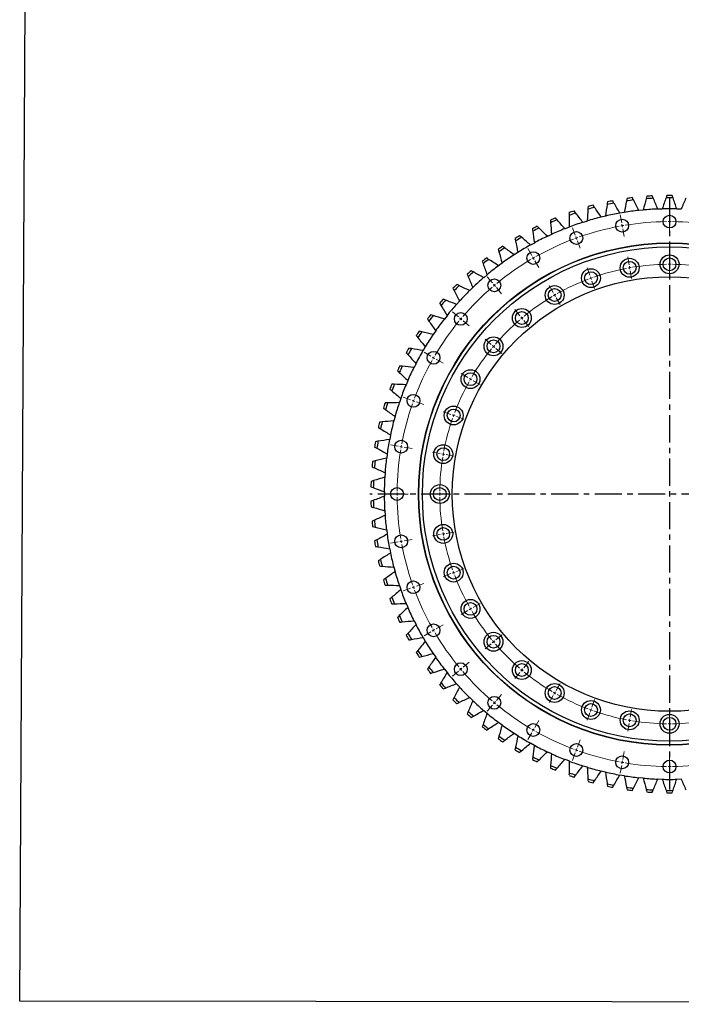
# Model space of a CAD drawing. Header units: millimetres. Extents: x 178 to 4561, y 6389 to 9867.
# Tile 1 of 11: x 178 to 1262, y 6389 to 8002. Entities that reach past the tile are written whole.
import ezdxf

# ---------------------------------------------------------------- set-up
doc = ezdxf.new("R2010")
doc.units = ezdxf.units.MM
doc.header["$LTSCALE"] = 20
doc.linetypes.add('CENTER', pattern=[10.16, 6.35, -1.27, 1.27, -1.27])

msp = doc.modelspace()

# ---------------------------------------------------------------- linework, layer by layer
at = {"linetype": 'CENTER', "ltscale": 0.35}
for p, q in [((1242.5, 7709.5), (1242.5, 6740)), ((1733.3, 7224.7), (751.6, 7224.7))]:
    msp.add_line(p, q, dxfattribs=at)
at = {"color": 7, "linetype": 'Continuous', "lineweight": 25}
for p, q in [((1168.3, 7686), (1161.3, 7684.8)), ((1199.2, 7689.9), (1192.2, 7689.2)), ((1230.4, 7691.7), (1223.3, 7691.5)), ((1261.6, 7691.5), (1254.5, 7691.7)), ((1107.5, 7672), (1100.7, 7669.9)), ((1137.6, 7680), (1130.7, 7678.3)), ((1049.1, 7650), (1042.6, 7647)), ((1077.9, 7662), (1071.2, 7659.4)), ((1021.1, 7636.1), (1014.8, 7632.7)), ((994.1, 7620.4), (988.1, 7616.6)), ((968.2, 7602.9), (962.5, 7598.7)), ((943.6, 7583.8), (938.1, 7579.2)), ((920.3, 7563), (915.1, 7558.1)), ((898.4, 7540.7), (893.6, 7535.5)), ((878, 7517), (873.6, 7511.5)), ((859.3, 7492.1), (855.3, 7486.2)), ((842.3, 7465.9), (838.7, 7459.7)), ((827.1, 7438.6), (823.9, 7432.3)), ((813.8, 7410.4), (811, 7403.8)), ((802.3, 7381.3), (800, 7374.6)), ((792.9, 7351.6), (791, 7344.7)), ((785.4, 7321.3), (784, 7314.3)), ((780, 7290.5), (779, 7283.5)), ((776.6, 7259.5), (776.1, 7252.4)), ((775.3, 7228.3), (775.3, 7221.2)), ((776.1, 7197.1), (776.6, 7190)), ((779, 7166), (780, 7159)), ((784, 7135.2), (785.4, 7128.2)), ((791, 7104.8), (792.9, 7097.9)), ((800, 7074.9), (802.3, 7068.1)), ((811, 7045.6), (813.8, 7039.1)), ((823.9, 7017.2), (827.1, 7010.9)), ((838.7, 6989.7), (842.3, 6983.6)), ((855.3, 6963.3), (859.3, 6957.4)), ((873.6, 6938), (878, 6932.4)), ((893.6, 6914), (898.4, 6908.7)), ((915.1, 6891.4), (920.3, 6886.5)), ((938.1, 6870.3), (943.6, 6865.7)), ((962.5, 6850.8), (968.2, 6846.5)), ((988.1, 6832.9), (994.1, 6829.1)), ((1014.8, 6816.8), (1021.1, 6813.4)), ((1042.6, 6802.5), (1049.1, 6799.5)), ((1071.2, 6790.1), (1077.9, 6787.5)), ((1100.7, 6779.6), (1107.5, 6777.5)), ((1130.7, 6771.1), (1137.6, 6769.5)), ((1161.3, 6764.7), (1168.3, 6763.5)), ((1192.2, 6760.3), (1199.2, 6759.6)), ((1223.3, 6758), (1230.4, 6757.7)), ((1254.5, 6757.7), (1261.6, 6758))]:
    msp.add_line(p, q, dxfattribs=at)
at = {"color": 0, "linetype": 'Continuous', "lineweight": 18}
for p, q in [((1164.1, 7669.4), (1161.8, 7682.2)), ((1242.5, 7676.2), (1242.5, 7689.2)), ((1164.9, 7664.5), (1164.5, 7666.9)), ((1164.9, 7664.5), (1165.4, 7662)), ((1242.5, 7671.2), (1242.5, 7673.7)), ((1242.5, 7671.2), (1242.5, 7668.7)), ((1242.5, 7666.2), (1242.5, 7653.2)), ((1088, 7649), (1083.6, 7661.2)), ((1165.8, 7659.5), (1168.1, 7646.7)), ((1089.8, 7644.3), (1088.9, 7646.7)), ((1089.8, 7644.3), (1090.6, 7642)), ((1091.5, 7639.6), (1095.9, 7627.4)), ((1016.7, 7615.8), (1010.2, 7627)), ((1242.5, 7606.2), (1242.5, 7619.2)), ((1019.2, 7611.4), (1018, 7613.6)), ((1019.2, 7611.4), (1020.5, 7609.3)), ((1021.7, 7607.1), (1028.2, 7595.8)), ((1176.2, 7600.4), (1174, 7613.2)), ((1242.5, 7601.2), (1242.5, 7603.7)), ((1242.5, 7601.2), (1242.5, 7598.7)), ((1112, 7583.2), (1107.5, 7595.5)), ((1177.1, 7595.5), (1176.7, 7598)), ((1177.1, 7595.5), (1177.5, 7593.1)), ((1178, 7590.6), (1180.2, 7577.8)), ((1242.5, 7596.2), (1242.5, 7583.2)), ((952.2, 7570.6), (943.9, 7580.6)), ((955.5, 7566.8), (953.9, 7568.7)), ((1113.7, 7578.5), (1112.8, 7580.9)), ((1113.7, 7578.5), (1114.5, 7576.2)), ((1115.4, 7573.8), (1119.8, 7561.6)), ((955.5, 7566.8), (957.1, 7564.9)), ((958.7, 7563), (967, 7553)), ((1051.7, 7555.1), (1045.2, 7566.4)), ((1054.2, 7550.8), (1053, 7553)), ((1054.2, 7550.8), (1055.5, 7548.6)), ((1056.7, 7546.5), (1063.2, 7535.2)), ((896.6, 7515), (886.6, 7523.3)), ((997.2, 7517), (988.9, 7526.9)), ((900.4, 7511.7), (898.5, 7513.4)), ((900.4, 7511.7), (902.3, 7510.1)), ((904.3, 7508.5), (914.2, 7500.2)), ((1000.5, 7513.2), (998.8, 7515.1)), ((1000.5, 7513.2), (1002.1, 7511.2)), ((1003.7, 7509.3), (1012, 7499.4)), ((950.2, 7470), (940.3, 7478.3)), ((851.5, 7450.5), (840.2, 7457)), ((954, 7466.8), (952.1, 7468.4)), ((954, 7466.8), (956, 7465.1)), ((957.9, 7463.5), (967.8, 7455.2)), ((855.8, 7448), (853.6, 7449.2)), ((855.8, 7448), (857.9, 7446.7)), ((860.1, 7445.5), (871.4, 7439)), ((912.1, 7415.5), (900.8, 7422)), ((916.4, 7413), (914.2, 7414.2)), ((916.4, 7413), (918.6, 7411.7)), ((920.7, 7410.5), (932, 7404)), ((818.2, 7379.2), (806, 7383.6)), ((822.9, 7377.5), (820.5, 7378.3)), ((822.9, 7377.5), (825.2, 7376.6)), ((827.6, 7375.7), (839.8, 7371.3)), ((884, 7355.2), (871.8, 7359.7)), ((888.7, 7353.5), (886.3, 7354.4)), ((888.7, 7353.5), (891, 7352.7)), ((893.4, 7351.8), (905.6, 7347.4)), ((797.8, 7303.1), (785, 7305.4)), ((802.7, 7302.3), (800.3, 7302.7)), ((802.7, 7302.3), (805.2, 7301.8)), ((807.7, 7301.4), (820.5, 7299.2)), ((866.8, 7291), (854, 7293.2)), ((871.7, 7290.1), (869.2, 7290.6)), ((871.7, 7290.1), (874.1, 7289.7)), ((876.6, 7289.3), (889.4, 7287)), ((791, 7224.7), (778, 7224.7)), ((796, 7224.7), (793.5, 7224.7)), ((796, 7224.7), (798.5, 7224.7)), ((801, 7224.7), (814, 7224.7)), ((861, 7224.7), (848, 7224.7)), ((866, 7224.7), (863.5, 7224.7)), ((866, 7224.7), (868.5, 7224.7)), ((871, 7224.7), (884, 7224.7)), ((802.7, 7147.2), (805.2, 7147.6)), ((807.7, 7148.1), (820.5, 7150.3)), ((866.8, 7158.5), (854, 7156.2)), ((871.7, 7159.4), (869.2, 7158.9)), ((871.7, 7159.4), (874.1, 7159.8)), ((876.6, 7160.2), (889.4, 7162.5)), ((797.8, 7146.3), (785, 7144.1)), ((802.7, 7147.2), (800.3, 7146.8)), ((893.4, 7097.7), (905.6, 7102.1)), ((884, 7094.3), (871.8, 7089.8)), ((888.7, 7096), (886.3, 7095.1)), ((888.7, 7096), (891, 7096.8)), ((818.2, 7070.3), (806, 7065.9)), ((822.9, 7072), (820.5, 7071.2)), ((822.9, 7072), (825.2, 7072.9)), ((827.6, 7073.7), (839.8, 7078.2)), ((916.4, 7036.5), (914.2, 7035.2)), ((916.4, 7036.5), (918.6, 7037.7)), ((920.7, 7039), (932, 7045.5)), ((912.1, 7034), (900.8, 7027.5)), ((855.8, 7001.5), (857.9, 7002.7)), ((860.1, 7004), (871.4, 7010.5)), ((851.5, 6999), (840.2, 6992.5)), ((855.8, 7001.5), (853.6, 7000.2)), ((957.9, 6985.9), (967.8, 6994.3)), ((950.2, 6979.5), (940.3, 6971.2)), ((954, 6982.7), (952.1, 6981.1)), ((954, 6982.7), (956, 6984.3)), ((900.4, 6937.7), (902.3, 6939.3)), ((904.3, 6941), (914.2, 6949.3)), ((1000.5, 6936.3), (1002.1, 6938.2)), ((1003.7, 6940.2), (1012, 6950.1)), ((896.6, 6934.5), (886.6, 6926.2)), ((900.4, 6937.7), (898.5, 6936.1)), ((997.2, 6932.5), (988.9, 6922.5)), ((1000.5, 6936.3), (998.8, 6934.4)), ((1056.7, 6903), (1063.2, 6914.3)), ((958.7, 6886.5), (967, 6896.5)), ((1051.7, 6894.4), (1045.2, 6883.1)), ((1054.2, 6898.7), (1053, 6896.5)), ((1054.2, 6898.7), (1055.5, 6900.8)), ((952.2, 6878.9), (943.9, 6868.9)), ((955.5, 6882.7), (953.9, 6880.8)), ((955.5, 6882.7), (957.1, 6884.6)), ((1113.7, 6870.9), (1114.5, 6873.3)), ((1115.4, 6875.6), (1119.8, 6887.9)), ((1112, 6866.2), (1107.5, 6854)), ((1113.7, 6870.9), (1112.8, 6868.6)), ((1178, 6858.9), (1180.2, 6871.7)), ((1242.5, 6853.2), (1242.5, 6866.2)), ((1021.7, 6842.4), (1028.2, 6853.6)), ((1176.2, 6849), (1174, 6836.2)), ((1177.1, 6854), (1176.7, 6851.5)), ((1177.1, 6854), (1177.5, 6856.4)), ((1242.5, 6848.2), (1242.5, 6850.7)), ((1242.5, 6848.2), (1242.5, 6845.7)), ((1242.5, 6843.2), (1242.5, 6830.2)), ((1016.7, 6833.7), (1010.2, 6822.5)), ((1019.2, 6838.1), (1018, 6835.9)), ((1019.2, 6838.1), (1020.5, 6840.2)), ((1091.5, 6809.9), (1095.9, 6822.1)), ((1088, 6800.5), (1083.6, 6788.3)), ((1089.8, 6805.2), (1088.9, 6802.8)), ((1089.8, 6805.2), (1090.6, 6807.5)), ((1165.8, 6789.9), (1168.1, 6802.8)), ((1242.5, 6783.2), (1242.5, 6796.2)), ((1164.1, 6780.1), (1161.8, 6767.3)), ((1164.9, 6785), (1164.5, 6782.6)), ((1164.9, 6785), (1165.4, 6787.5)), ((1242.5, 6778.2), (1242.5, 6780.7)), ((1242.5, 6778.2), (1242.5, 6775.7)), ((1242.5, 6773.2), (1242.5, 6760.2))]:
    msp.add_line(p, q, dxfattribs=at)
msp.add_lwpolyline([(196.3, 9867.2), (4560.7, 9861.9), (4542.1, 6388.6), (177.7, 6393.8)], close=True)
at = {"color": 7, "linetype": 'Continuous', "lineweight": 25, "flags": 128}
for points in [[(1137.7, 7680.3), (1137.6, 7680.1), (1137.6, 7680)], [(1161.3, 7684.8), (1161.2, 7685), (1161.1, 7685.1)], [(1168.3, 7686.3), (1168.3, 7686.1), (1168.3, 7686)], [(1192.2, 7689.2), (1192.1, 7689.4), (1192, 7689.5)], [(1199.3, 7690.2), (1199.3, 7690.1), (1199.2, 7689.9)], [(1223.3, 7691.5), (1223.2, 7691.7), (1223.2, 7691.8)], [(1230.5, 7692.1), (1230.5, 7691.9), (1230.4, 7691.7)], [(1254.5, 7691.7), (1254.5, 7691.9), (1254.4, 7692.1)], [(1261.8, 7691.8), (1261.7, 7691.7), (1261.6, 7691.5)], [(1100.7, 7669.9), (1100.5, 7670), (1100.4, 7670.1)], [(1107.5, 7672.3), (1107.5, 7672.1), (1107.5, 7672)], [(1130.7, 7678.3), (1130.6, 7678.5), (1130.5, 7678.6)], [(1049, 7650.3), (1049, 7650.1), (1049.1, 7650)], [(1071.2, 7659.4), (1071.1, 7659.5), (1071, 7659.7)], [(1077.9, 7662.3), (1077.9, 7662.1), (1077.9, 7662)], [(1014.8, 7632.7), (1014.7, 7632.8), (1014.6, 7632.9)], [(1021, 7636.5), (1021.1, 7636.3), (1021.1, 7636.1)], [(1042.6, 7647), (1042.5, 7647.1), (1042.3, 7647.2)], [(988.1, 7616.6), (987.9, 7616.7), (987.8, 7616.8)], [(994, 7620.8), (994.1, 7620.6), (994.1, 7620.4)], [(968.1, 7603.3), (968.2, 7603.1), (968.2, 7602.9)], [(943.5, 7584.1), (943.5, 7583.9), (943.6, 7583.8)], [(962.5, 7598.7), (962.3, 7598.8), (962.2, 7598.9)], [(938.1, 7579.2), (938, 7579.3), (937.8, 7579.4)], [(915.1, 7558.1), (915, 7558.2), (914.8, 7558.2)], [(920.1, 7563.3), (920.2, 7563.2), (920.3, 7563)], [(893.6, 7535.5), (893.4, 7535.5), (893.3, 7535.6)], [(898.2, 7541.1), (898.3, 7540.9), (898.4, 7540.7)], [(873.6, 7511.5), (873.4, 7511.5), (873.3, 7511.6)], [(877.9, 7517.4), (878, 7517.2), (878, 7517)], [(859.1, 7492.4), (859.2, 7492.2), (859.3, 7492.1)], [(855.3, 7486.2), (855.1, 7486.2), (855, 7486.3)], [(838.7, 7459.7), (838.5, 7459.8), (838.4, 7459.8)], [(842.1, 7466.2), (842.2, 7466), (842.3, 7465.9)], [(826.9, 7438.9), (827, 7438.7), (827.1, 7438.6)], [(823.9, 7432.3), (823.7, 7432.3), (823.6, 7432.3)], [(813.5, 7410.6), (813.7, 7410.5), (813.8, 7410.4)], [(811, 7403.8), (810.8, 7403.8), (810.6, 7403.9)], [(800, 7374.6), (799.8, 7374.6), (799.6, 7374.6)], [(802.1, 7381.6), (802.2, 7381.4), (802.3, 7381.3)], [(791, 7344.7), (790.8, 7344.7), (790.6, 7344.7)], [(792.6, 7351.8), (792.7, 7351.7), (792.9, 7351.6)], [(784, 7314.3), (783.8, 7314.3), (783.6, 7314.2)], [(785.1, 7321.5), (785.3, 7321.4), (785.4, 7321.3)], [(779, 7283.5), (778.8, 7283.4), (778.7, 7283.4)], [(779.6, 7290.7), (779.8, 7290.6), (780, 7290.5)], [(776.1, 7252.4), (775.9, 7252.3), (775.8, 7252.3)], [(776.3, 7259.6), (776.5, 7259.6), (776.6, 7259.5)], [(775, 7228.4), (775.2, 7228.4), (775.3, 7228.3)], [(775.3, 7221.2), (775.1, 7221.1), (775, 7221.1)], [(775.8, 7197.2), (776, 7197.1), (776.1, 7197.1)], [(776.6, 7190), (776.4, 7189.9), (776.3, 7189.8)], [(778.7, 7166.1), (778.9, 7166), (779, 7166)], [(780, 7159), (779.8, 7158.9), (779.6, 7158.8)], [(783.6, 7135.2), (783.8, 7135.2), (784, 7135.2)], [(785.4, 7128.2), (785.2, 7128.1), (785.1, 7128)], [(790.6, 7104.8), (790.8, 7104.8), (791, 7104.8)], [(792.9, 7097.9), (792.7, 7097.8), (792.6, 7097.7)], [(799.6, 7074.9), (799.8, 7074.9), (800, 7074.9)], [(802.3, 7068.1), (802.2, 7068), (802.1, 7067.9)], [(810.6, 7045.6), (810.8, 7045.6), (811, 7045.6)], [(813.8, 7039.1), (813.6, 7039), (813.5, 7038.8)], [(823.6, 7017.2), (823.8, 7017.2), (823.9, 7017.2)], [(827.1, 7010.9), (827, 7010.7), (826.9, 7010.6)], [(838.4, 6989.7), (838.6, 6989.7), (838.7, 6989.7)], [(842.3, 6983.6), (842.2, 6983.5), (842.1, 6983.3)], [(855, 6963.2), (855.2, 6963.3), (855.3, 6963.3)], [(859.3, 6957.4), (859.2, 6957.3), (859.1, 6957.1)], [(873.3, 6937.9), (873.5, 6938), (873.6, 6938)], [(878, 6932.4), (877.9, 6932.3), (877.9, 6932.1)], [(893.3, 6913.9), (893.5, 6914), (893.6, 6914)], [(898.4, 6908.7), (898.3, 6908.6), (898.2, 6908.4)], [(914.8, 6891.3), (915, 6891.3), (915.1, 6891.4)], [(920.3, 6886.5), (920.2, 6886.3), (920.1, 6886.1)], [(937.8, 6870.1), (938, 6870.2), (938.1, 6870.3)], [(943.6, 6865.7), (943.5, 6865.5), (943.5, 6865.4)], [(962.2, 6850.6), (962.4, 6850.7), (962.5, 6850.8)], [(968.2, 6846.5), (968.2, 6846.3), (968.1, 6846.2)], [(987.8, 6832.7), (988, 6832.8), (988.1, 6832.9)], [(994.1, 6829.1), (994.1, 6828.9), (994, 6828.7)], [(1014.6, 6816.6), (1014.7, 6816.7), (1014.8, 6816.8)], [(1021.1, 6813.4), (1021.1, 6813.2), (1021, 6813)], [(1042.3, 6802.2), (1042.5, 6802.4), (1042.6, 6802.5)], [(1049.1, 6799.5), (1049, 6799.3), (1049, 6799.1)], [(1071, 6789.8), (1071.1, 6790), (1071.2, 6790.1)], [(1077.9, 6787.5), (1077.9, 6787.3), (1077.9, 6787.2)], [(1100.4, 6779.3), (1100.6, 6779.5), (1100.7, 6779.6)], [(1107.5, 6777.5), (1107.5, 6777.3), (1107.5, 6777.2)], [(1130.5, 6770.8), (1130.6, 6771), (1130.7, 6771.1)], [(1137.6, 6769.5), (1137.7, 6769.3), (1137.7, 6769.1)], [(1161.1, 6764.4), (1161.2, 6764.6), (1161.3, 6764.7)], [(1168.3, 6763.5), (1168.3, 6763.3), (1168.3, 6763.2)], [(1192, 6760), (1192.1, 6760.2), (1192.2, 6760.3)], [(1199.2, 6759.6), (1199.3, 6759.4), (1199.3, 6759.2)], [(1223.2, 6757.6), (1223.2, 6757.8), (1223.3, 6758)], [(1230.4, 6757.7), (1230.5, 6757.5), (1230.5, 6757.4)], [(1254.4, 6757.4), (1254.5, 6757.6), (1254.5, 6757.7)], [(1261.6, 6758), (1261.7, 6757.8), (1261.8, 6757.6)]]:
    msp.add_lwpolyline(points, dxfattribs=at)
at = {"color": 7, "linetype": 'Continuous', "lineweight": 25}
for centre, radius in [((1242.5, 7671.2), 10.5), ((1164.9, 7664.5), 10.5), ((1089.8, 7644.3), 10.5), ((1242.5, 7224.7), 411.5), ((1242.5, 7224.7), 411), ((1242.5, 7224.7), 405), ((1019.2, 7611.4), 10.5), ((1242.5, 7601.2), 15.5), ((1177.1, 7595.5), 15.5), ((1177.1, 7595.5), 10.5), ((1242.5, 7601.2), 10.5), ((1113.7, 7578.5), 15.5), ((1113.7, 7578.5), 10.5), ((1242.5, 7224.7), 356), ((955.5, 7566.8), 10.5), ((1054.2, 7550.8), 15.5), ((1054.2, 7550.8), 10.5), ((900.4, 7511.7), 10.5), ((1000.5, 7513.2), 15.5), ((1000.5, 7513.2), 10.5), ((954, 7466.8), 15.5), ((954, 7466.8), 10.5), ((855.8, 7448), 10.5), ((916.4, 7413), 15.5), ((916.4, 7413), 10.5), ((822.9, 7377.5), 10.5), ((888.7, 7353.5), 15.5), ((888.7, 7353.5), 10.5), ((802.7, 7302.3), 10.5), ((871.7, 7290.1), 15.5), ((871.7, 7290.1), 10.5), ((796, 7224.7), 10.5), ((866, 7224.7), 15.5), ((866, 7224.7), 10.5), ((871.7, 7159.4), 15.5), ((871.7, 7159.4), 10.5), ((802.7, 7147.2), 10.5), ((888.7, 7096), 15.5), ((888.7, 7096), 10.5), ((822.9, 7072), 10.5), ((916.4, 7036.5), 15.5), ((916.4, 7036.5), 10.5), ((855.8, 7001.5), 10.5), ((954, 6982.7), 15.5), ((954, 6982.7), 10.5), ((900.4, 6937.7), 10.5), ((1000.5, 6936.3), 15.5), ((1000.5, 6936.3), 10.5), ((1054.2, 6898.7), 15.5), ((1054.2, 6898.7), 10.5), ((955.5, 6882.7), 10.5), ((1113.7, 6870.9), 15.5), ((1113.7, 6870.9), 10.5), ((1177.1, 6854), 15.5), ((1177.1, 6854), 10.5), ((1242.5, 6848.2), 15.5), ((1242.5, 6848.2), 10.5), ((1019.2, 6838.1), 10.5), ((1089.8, 6805.2), 10.5), ((1164.9, 6785), 10.5), ((1242.5, 6778.2), 10.5)]:
    msp.add_circle(centre, radius, dxfattribs=at)
for radius, start, end in [(489.5, 93.3151, 94.3445), (489.5, 89.4853, 90.5147), (489.5, 104.8044, 105.8339), (485.5, 100.81, 102.1687), (489.5, 100.9746, 102.0041), (485.5, 96.9802, 98.339), (489.5, 97.1448, 98.1743), (485.5, 93.1504, 94.5092), (485.5, 89.3206, 90.6794), (489.5, 108.6342, 109.6637), (485.5, 108.4696, 109.8283), (485.5, 104.6398, 105.9985), (467.5, 100.0261, 102.9527), (467.5, 96.1963, 99.1229), (467.5, 92.3665, 95.2931), (467.5, 88.5367, 91.4633), (489.5, 112.464, 113.4935), (485.5, 112.2993, 113.6581), (467.5, 107.6856, 110.6122), (467.5, 103.8559, 106.7824), (489.5, 120.1236, 121.153), (489.5, 116.2938, 117.3232), (485.5, 116.1291, 117.4879), (467.5, 111.5154, 114.442), (485.5, 119.9589, 121.3177), (467.5, 119.175, 122.1016), (467.5, 115.3452, 118.2718), (489.5, 123.9533, 124.9828), (485.5, 123.7887, 125.1475), (467.5, 123.0048, 125.9314), (489.5, 127.7831, 128.8126), (485.5, 127.6185, 128.9773), (489.5, 131.6129, 132.6424), (485.5, 131.4483, 132.807), (467.5, 126.8346, 129.7612), (489.5, 135.4427, 136.4722), (467.5, 130.6644, 133.591), (485.5, 135.2781, 136.6368), (467.5, 134.4941, 137.4207), (489.5, 139.2725, 140.302), (485.5, 139.1079, 140.4666), (467.5, 138.3239, 141.2505), (489.5, 143.1023, 144.1318), (485.5, 142.9376, 144.2964), (467.5, 142.1537, 145.0803), (489.5, 146.9321, 147.9615), (485.5, 146.7674, 148.1262), (467.5, 145.9835, 148.9101), (489.5, 150.7619, 151.7913), (485.5, 150.5972, 151.956), (467.5, 149.8133, 152.7399), (489.5, 154.5916, 155.6211), (485.5, 154.427, 155.7858), (467.5, 153.6431, 156.5697), (489.5, 158.4214, 159.4509), (485.5, 158.2568, 159.6155), (467.5, 157.4729, 160.3995), (489.5, 162.2512, 163.2807), (485.5, 162.0866, 163.4453), (467.5, 161.3027, 164.2293), (489.5, 166.081, 167.1105), (485.5, 165.9164, 167.2751), (467.5, 165.1324, 168.059), (489.5, 169.9108, 170.9403), (485.5, 169.7462, 171.1049), (467.5, 168.9622, 171.8888), (489.5, 173.7406, 174.7701), (485.5, 173.5759, 174.9347), (467.5, 172.792, 175.7186), (489.5, 177.5704, 178.5998), (485.5, 177.4057, 178.7645), (467.5, 176.6218, 179.5484), (489.5, 181.4002, 182.4296), (485.5, 181.2355, 182.5943), (467.5, 180.4516, 183.3782), (489.5, 185.2299, 186.2594), (485.5, 185.0653, 186.4241), (467.5, 184.2814, 187.208), (489.5, 189.0597, 190.0892), (485.5, 188.8951, 190.2538), (467.5, 188.1112, 191.0378), (489.5, 192.8895, 193.919), (485.5, 192.7249, 194.0836), (467.5, 191.941, 194.8676), (489.5, 196.7193, 197.7488), (485.5, 196.5547, 197.9134), (467.5, 195.7707, 198.6973), (467.5, 199.6005, 202.5271), (489.5, 200.5491, 201.5786), (485.5, 200.3845, 201.7432), (467.5, 203.4303, 206.3569), (489.5, 204.3789, 205.4084), (485.5, 204.2142, 205.573), (467.5, 207.2601, 210.1867), (489.5, 208.2087, 209.2381), (485.5, 208.044, 209.4028), (467.5, 211.0899, 214.0165), (489.5, 212.0385, 213.0679), (485.5, 211.8738, 213.2326), (467.5, 214.9197, 217.8463), (489.5, 215.8682, 216.8977), (485.5, 215.7036, 217.0624), (467.5, 218.7495, 221.6761), (489.5, 219.698, 220.7275), (485.5, 219.5334, 220.8921), (467.5, 222.5793, 225.5059), (485.5, 223.3632, 224.7219), (489.5, 223.5278, 224.5573), (467.5, 226.409, 229.3356), (489.5, 227.3576, 228.3871), (485.5, 227.193, 228.5517), (467.5, 230.2388, 233.1654), (489.5, 231.1874, 232.2169), (485.5, 231.0227, 232.3815), (467.5, 234.0686, 236.9952), (485.5, 234.8525, 236.2113), (467.5, 237.8984, 240.825), (489.5, 235.0172, 236.0467), (485.5, 238.6823, 240.0411), (467.5, 241.7282, 244.6548), (489.5, 238.847, 239.8764), (485.5, 242.5121, 243.8709), (467.5, 245.558, 248.4846), (489.5, 242.6768, 243.7062), (485.5, 246.3419, 247.7007), (467.5, 249.3878, 252.3144), (467.5, 253.2176, 256.1441), (489.5, 246.5065, 247.536), (489.5, 250.3363, 251.3658), (485.5, 250.1717, 251.5304), (467.5, 257.0473, 259.9739), (467.5, 260.8771, 263.8037), (485.5, 254.0015, 255.3602), (489.5, 254.1661, 255.1956), (485.5, 257.8313, 259.19), (489.5, 257.9959, 259.0254), (485.5, 261.661, 263.0198), (467.5, 264.7069, 267.6335), (467.5, 268.5367, 271.4633), (489.5, 261.8257, 262.8552), (485.5, 265.4908, 266.8496), (489.5, 265.6555, 266.6849), (485.5, 269.3206, 270.6794), (489.5, 269.4853, 270.5147)]:
    msp.add_arc((1242.5, 7224.7), radius, start, end, dxfattribs=at)
at = {"color": 0, "linetype": 'Continuous', "lineweight": 18}
for radius, start, end in [(446.5, 100, 100.3208), (446.5, 99.6792, 100), (446.5, 90.6416, 99.3584), (446.5, 90, 90.3208), (446.5, 89.6792, 90), (446.5, 80.6416, 89.3584), (446.5, 100.6416, 109.3584), (446.5, 110.6416, 119.3584), (446.5, 110, 110.3208), (446.5, 109.6792, 110), (446.5, 120.6416, 129.3584), (446.5, 120, 120.3208), (446.5, 119.6792, 120), (376.5, 90.7609, 99.2391), (376.5, 90, 90.3805), (376.5, 89.6195, 90), (376.5, 80.7609, 89.2391), (376.5, 100.7609, 109.2391), (376.5, 100, 100.3805), (376.5, 99.6195, 100), (446.5, 129.6792, 130), (376.5, 110.7609, 119.2391), (376.5, 110, 110.3805), (376.5, 109.6195, 110), (446.5, 130.6416, 139.3584), (446.5, 130, 130.3208), (376.5, 119.6195, 120), (376.5, 120.7609, 129.2391), (376.5, 120, 120.3805), (446.5, 140.6416, 149.3584), (446.5, 140, 140.3208), (446.5, 139.6792, 140), (376.5, 130.7609, 139.2391), (376.5, 130, 130.3805), (376.5, 129.6195, 130), (376.5, 140.7609, 149.2391), (376.5, 140, 140.3805), (376.5, 139.6195, 140), (446.5, 150.6416, 159.3584), (446.5, 150, 150.3208), (446.5, 149.6792, 150), (376.5, 150.7609, 159.2391), (376.5, 150, 150.3805), (376.5, 149.6195, 150), (446.5, 160, 160.3208), (446.5, 159.6792, 160), (446.5, 160.6416, 169.3584), (376.5, 160.7609, 169.2391), (376.5, 160, 160.3805), (376.5, 159.6195, 160), (446.5, 170.6416, 179.3584), (446.5, 170, 170.3208), (446.5, 169.6792, 170), (376.5, 170.7609, 179.2391), (376.5, 170, 170.3805), (376.5, 169.6195, 170), (446.5, 179.6792, 180), (446.5, 180, 180.3208), (446.5, 180.6416, 189.3584), (376.5, 179.6195, 180), (376.5, 180, 180.3805), (376.5, 180.7609, 189.2391), (446.5, 189.6792, 190), (376.5, 189.6195, 190), (376.5, 190, 190.3805), (376.5, 190.7609, 199.2391), (446.5, 190, 190.3208), (446.5, 190.6416, 199.3584), (376.5, 199.6195, 200), (376.5, 200, 200.3805), (376.5, 200.7609, 209.2391), (446.5, 199.6792, 200), (446.5, 200, 200.3208), (446.5, 200.6416, 209.3584), (376.5, 209.6195, 210), (376.5, 210, 210.3805), (376.5, 210.7609, 219.2391), (446.5, 209.6792, 210), (446.5, 210, 210.3208), (446.5, 210.6416, 219.3584), (376.5, 219.6195, 220), (376.5, 220, 220.3805), (376.5, 220.7609, 229.2391), (446.5, 219.6792, 220), (376.5, 229.6195, 230), (446.5, 220, 220.3208), (446.5, 220.6416, 229.3584), (376.5, 230, 230.3805), (376.5, 230.7609, 239.2391), (376.5, 239.6195, 240), (376.5, 240, 240.3805), (376.5, 240.7609, 249.2391), (446.5, 229.6792, 230), (446.5, 230, 230.3208), (446.5, 230.6416, 239.3584), (376.5, 249.6195, 250), (376.5, 250, 250.3805), (376.5, 250.7609, 259.2391), (376.5, 259.6195, 260), (376.5, 260, 260.3805), (376.5, 260.7609, 269.2391), (376.5, 269.6195, 270), (376.5, 270, 270.3805), (376.5, 270.7609, 279.2391), (446.5, 239.6792, 240), (446.5, 240, 240.3208), (446.5, 240.6416, 249.3584), (446.5, 249.6792, 250), (446.5, 250, 250.3208), (446.5, 250.6416, 259.3584), (446.5, 259.6792, 260), (446.5, 260, 260.3208), (446.5, 260.6416, 269.3584), (446.5, 269.6792, 270), (446.5, 270, 270.3208), (446.5, 270.6416, 279.3584)]:
    msp.add_arc((1242.5, 7224.7), radius, start, end, dxfattribs=at)
at = {"color": 7, "linetype": 'Continuous', "lineweight": 25}
for points in [[(1205.4, 7712.8), (1205, 7711.5), (1204.7, 7710.1), (1204.3, 7708.7)], [(1215.8, 7709.5), (1215.2, 7710.8), (1214.7, 7712.1), (1214.2, 7713.4)], [(1238.1, 7714.2), (1237.6, 7712.9), (1237.2, 7711.5), (1236.7, 7710.2)], [(1248.2, 7710.2), (1247.8, 7711.5), (1247.3, 7712.9), (1246.9, 7714.2)], [(1119.8, 7694.5), (1119, 7695.7), (1118.2, 7696.8), (1117.4, 7698)], [(1140.1, 7699.3), (1139.3, 7693), (1138.5, 7686.7), (1137.7, 7680.3)], [(1140.7, 7703.5), (1140.5, 7702.1), (1140.3, 7700.7), (1140.1, 7699.3)], [(1151.4, 7701.6), (1150.7, 7702.8), (1150, 7704.1), (1149.3, 7705.3)], [(1161.1, 7685.1), (1157.8, 7690.6), (1154.6, 7696.1), (1151.4, 7701.6)], [(1172.1, 7705.1), (1170.8, 7698.8), (1169.6, 7692.6), (1168.3, 7686.3)], [(1172.9, 7709.3), (1172.6, 7707.9), (1172.3, 7706.5), (1172.1, 7705.1)], [(1183.5, 7706.6), (1182.8, 7707.9), (1182.2, 7709.2), (1181.6, 7710.4)], [(1192, 7689.5), (1189.1, 7695.2), (1186.3, 7700.9), (1183.5, 7706.6)], [(1204.3, 7708.7), (1202.7, 7702.6), (1201, 7696.4), (1199.3, 7690.2)], [(1223.2, 7691.8), (1220.7, 7697.7), (1218.2, 7703.6), (1215.8, 7709.5)], [(1236.7, 7710.2), (1234.7, 7704.2), (1232.6, 7698.1), (1230.5, 7692.1)], [(1254.4, 7692.1), (1252.3, 7698.1), (1250.3, 7704.2), (1248.2, 7710.2)], [(1269.1, 7709.5), (1266.7, 7703.6), (1264.2, 7697.7), (1261.8, 7691.8)], [(1077.7, 7685.7), (1077.8, 7684.3), (1077.8, 7682.9), (1077.8, 7681.5)], [(1077.8, 7681.5), (1077.8, 7675.1), (1077.9, 7668.7), (1077.9, 7662.3)], [(1088.7, 7685.2), (1087.8, 7686.4), (1086.9, 7687.5), (1086.1, 7688.6)], [(1100.4, 7670.1), (1096.5, 7675.2), (1092.6, 7680.2), (1088.7, 7685.2)], [(1108.7, 7691.4), (1108.3, 7685.1), (1107.9, 7678.7), (1107.5, 7672.3)], [(1108.9, 7695.7), (1108.8, 7694.3), (1108.7, 7692.8), (1108.7, 7691.4)], [(1130.5, 7678.6), (1126.9, 7683.9), (1123.3, 7689.2), (1119.8, 7694.5)], [(1047.3, 7673.7), (1047.4, 7672.3), (1047.5, 7670.8), (1047.6, 7669.4)], [(1047.6, 7669.4), (1048.1, 7663.1), (1048.6, 7656.7), (1049, 7650.3)], [(1058.2, 7673.9), (1057.3, 7675), (1056.4, 7676), (1055.4, 7677.1)], [(1071, 7659.7), (1066.7, 7664.4), (1062.5, 7669.2), (1058.2, 7673.9)], [(1000, 7645.4), (998.9, 7646.3), (997.9, 7647.2), (996.8, 7648.1)], [(1017.8, 7659.6), (1018, 7658.2), (1018.2, 7656.8), (1018.4, 7655.4)], [(1018.4, 7655.4), (1019.3, 7649.1), (1020.2, 7642.8), (1021, 7636.5)], [(1028.7, 7660.6), (1027.6, 7661.6), (1026.6, 7662.6), (1025.6, 7663.6)], [(1042.3, 7647.2), (1037.8, 7651.7), (1033.2, 7656.2), (1028.7, 7660.6)], [(989.2, 7643.7), (989.5, 7642.3), (989.8, 7640.9), (990.1, 7639.5)], [(990.1, 7639.5), (991.4, 7633.3), (992.7, 7627), (994, 7620.8)], [(1014.6, 7632.9), (1009.7, 7637.1), (1004.9, 7641.2), (1000, 7645.4)], [(961.8, 7625.8), (962.2, 7624.4), (962.6, 7623.1), (963, 7621.7)], [(963, 7621.7), (964.7, 7615.6), (966.4, 7609.4), (968.1, 7603.3)], [(972.5, 7628.2), (971.3, 7629.1), (970.2, 7629.9), (969.1, 7630.8)], [(987.8, 7616.8), (982.7, 7620.6), (977.6, 7624.4), (972.5, 7628.2)], [(935.7, 7606.2), (936.1, 7604.8), (936.6, 7603.5), (937.1, 7602.2)], [(937.1, 7602.2), (939.2, 7596.2), (941.3, 7590.1), (943.5, 7584.1)], [(946.1, 7609.3), (944.9, 7610.1), (943.7, 7610.8), (942.6, 7611.6)], [(962.2, 7598.9), (956.8, 7602.4), (951.5, 7605.8), (946.1, 7609.3)], [(910.9, 7584.8), (911.4, 7583.5), (912, 7582.2), (912.6, 7580.9)], [(921.1, 7588.7), (919.9, 7589.3), (918.6, 7590), (917.4, 7590.7)], [(937.8, 7579.4), (932.2, 7582.4), (926.7, 7585.5), (921.1, 7588.7)], [(897.5, 7566.4), (896.2, 7567), (894.9, 7567.6), (893.7, 7568.2)], [(912.6, 7580.9), (915.1, 7575.1), (917.6, 7569.2), (920.1, 7563.3)], [(887.6, 7561.9), (888.2, 7560.6), (888.9, 7559.4), (889.5, 7558.1)], [(889.5, 7558.1), (892.4, 7552.4), (895.3, 7546.7), (898.2, 7541.1)], [(914.8, 7558.2), (909, 7560.9), (903.3, 7563.6), (897.5, 7566.4)], [(865.8, 7537.4), (866.6, 7536.2), (867.3, 7535), (868, 7533.8)], [(875.5, 7542.6), (874.1, 7543.1), (872.8, 7543.6), (871.5, 7544.1)], [(893.3, 7535.6), (887.3, 7537.9), (881.4, 7540.2), (875.5, 7542.6)], [(868, 7533.8), (871.3, 7528.3), (874.6, 7522.8), (877.9, 7517.4)], [(845.8, 7511.6), (846.6, 7510.4), (847.4, 7509.2), (848.2, 7508.1)], [(848.2, 7508.1), (851.9, 7502.8), (855.5, 7497.6), (859.1, 7492.4)], [(855, 7517.3), (853.7, 7517.8), (852.4, 7518.2), (851, 7518.6)], [(873.3, 7511.6), (867.2, 7513.5), (861.1, 7515.4), (855, 7517.3)], [(836.4, 7490.8), (835, 7491.2), (833.6, 7491.5), (832.3, 7491.8)], [(855, 7486.3), (848.8, 7487.8), (842.6, 7489.3), (836.4, 7490.8)], [(827.5, 7484.4), (828.4, 7483.3), (829.3, 7482.2), (830.2, 7481.1)], [(830.2, 7481.1), (834.2, 7476.1), (838.1, 7471.1), (842.1, 7466.2)], [(811.1, 7456.1), (812.1, 7455.1), (813, 7454), (814, 7453)], [(819.5, 7463.1), (818.1, 7463.3), (816.7, 7463.6), (815.3, 7463.8)], [(838.4, 7459.8), (832.1, 7460.9), (825.8, 7462), (819.5, 7463.1)], [(814, 7453), (818.3, 7448.3), (822.6, 7443.6), (826.9, 7438.9)], [(796.6, 7426.8), (797.6, 7425.8), (798.7, 7424.8), (799.7, 7423.9)], [(799.7, 7423.9), (804.3, 7419.5), (808.9, 7415.1), (813.5, 7410.6)], [(804.5, 7434.3), (803.1, 7434.5), (801.7, 7434.6), (800.3, 7434.8)], [(823.6, 7432.3), (817.2, 7433), (810.9, 7433.6), (804.5, 7434.3)], [(784.1, 7396.6), (785.2, 7395.7), (786.3, 7394.8), (787.4, 7393.9)], [(791.5, 7404.6), (790.1, 7404.7), (788.7, 7404.7), (787.3, 7404.8)], [(787.4, 7393.9), (792.3, 7389.8), (797.2, 7385.7), (802.1, 7381.6)], [(810.6, 7403.9), (804.3, 7404.1), (797.9, 7404.3), (791.5, 7404.6)], [(780.5, 7374.1), (779.1, 7374), (777.7, 7374), (776.3, 7374)], [(799.6, 7374.6), (793.3, 7374.4), (786.9, 7374.2), (780.5, 7374.1)], [(773.7, 7365.6), (774.8, 7364.7), (775.9, 7363.9), (777.1, 7363.1)], [(777.1, 7363.1), (782.3, 7359.3), (787.4, 7355.6), (792.6, 7351.8)], [(771.6, 7342.9), (770.2, 7342.8), (768.7, 7342.6), (767.3, 7342.5)], [(790.6, 7344.7), (784.3, 7344.1), (777.9, 7343.5), (771.6, 7342.9)], [(765.3, 7333.9), (766.5, 7333.2), (767.7, 7332.4), (768.9, 7331.7)], [(768.9, 7331.7), (774.3, 7328.3), (779.7, 7324.9), (785.1, 7321.5)], [(764.7, 7311.2), (763.3, 7310.9), (761.9, 7310.7), (760.5, 7310.5)], [(783.6, 7314.2), (777.3, 7313.2), (771, 7312.2), (764.7, 7311.2)], [(759.1, 7301.8), (760.3, 7301.2), (761.6, 7300.5), (762.8, 7299.8)], [(762.8, 7299.8), (768.4, 7296.8), (774, 7293.8), (779.6, 7290.7)], [(760, 7279.1), (758.6, 7278.7), (757.3, 7278.4), (755.9, 7278.1)], [(778.7, 7283.4), (772.4, 7281.9), (766.2, 7280.5), (760, 7279.1)], [(755, 7269.4), (756.3, 7268.8), (757.6, 7268.2), (758.9, 7267.6)], [(758.9, 7267.6), (764.7, 7265), (770.5, 7262.3), (776.3, 7259.6)], [(757.5, 7246.7), (756.1, 7246.3), (754.8, 7245.9), (753.4, 7245.5)], [(775.8, 7252.3), (769.7, 7250.4), (763.6, 7248.6), (757.5, 7246.7)], [(753.1, 7236.7), (754.4, 7236.2), (755.8, 7235.7), (757.1, 7235.2)], [(757.1, 7235.2), (763, 7233), (769, 7230.7), (775, 7228.4)], [(757.1, 7214.3), (755.8, 7213.8), (754.4, 7213.3), (753.1, 7212.8)], [(775, 7221.1), (769, 7218.8), (763, 7216.5), (757.1, 7214.3)], [(753.4, 7204), (754.8, 7203.6), (756.1, 7203.2), (757.5, 7202.8)], [(757.5, 7202.8), (763.6, 7200.9), (769.7, 7199.1), (775.8, 7197.2)], [(758.9, 7181.9), (757.6, 7181.3), (756.3, 7180.7), (755, 7180.1)], [(776.3, 7189.8), (770.5, 7187.2), (764.7, 7184.5), (758.9, 7181.9)], [(755.9, 7171.4), (757.3, 7171.1), (758.6, 7170.7), (760, 7170.4)], [(760, 7170.4), (766.2, 7169), (772.4, 7167.5), (778.7, 7166.1)], [(762.8, 7149.7), (761.6, 7149), (760.3, 7148.3), (759.1, 7147.7)], [(779.6, 7158.8), (774, 7155.7), (768.4, 7152.7), (762.8, 7149.7)], [(760.5, 7139), (761.9, 7138.8), (763.3, 7138.5), (764.7, 7138.3)], [(764.7, 7138.3), (771, 7137.3), (777.3, 7136.3), (783.6, 7135.2)], [(768.9, 7117.8), (767.7, 7117), (766.5, 7116.3), (765.3, 7115.5)], [(785.1, 7128), (779.7, 7124.6), (774.3, 7121.2), (768.9, 7117.8)], [(767.3, 7107), (768.7, 7106.9), (770.2, 7106.7), (771.6, 7106.6)], [(771.6, 7106.6), (777.9, 7106), (784.3, 7105.4), (790.6, 7104.8)], [(777.1, 7086.4), (775.9, 7085.6), (774.8, 7084.7), (773.7, 7083.9)], [(792.6, 7097.7), (787.4, 7093.9), (782.3, 7090.2), (777.1, 7086.4)], [(776.3, 7075.5), (777.7, 7075.5), (779.1, 7075.4), (780.5, 7075.4)], [(780.5, 7075.4), (786.9, 7075.2), (793.3, 7075.1), (799.6, 7074.9)], [(802.1, 7067.9), (797.2, 7063.8), (792.3, 7059.7), (787.4, 7055.6)], [(787.4, 7055.6), (786.3, 7054.7), (785.2, 7053.8), (784.1, 7052.9)], [(787.3, 7044.7), (788.7, 7044.8), (790.1, 7044.8), (791.5, 7044.9)], [(791.5, 7044.9), (797.9, 7045.1), (804.3, 7045.4), (810.6, 7045.6)], [(813.5, 7038.8), (808.9, 7034.4), (804.3, 7030), (799.7, 7025.6)], [(799.7, 7025.6), (798.7, 7024.6), (797.6, 7023.7), (796.6, 7022.7)], [(800.3, 7014.7), (801.7, 7014.9), (803.1, 7015), (804.5, 7015.2)], [(804.5, 7015.2), (810.9, 7015.9), (817.2, 7016.5), (823.6, 7017.2)], [(826.9, 7010.6), (822.6, 7005.9), (818.3, 7001.2), (814, 6996.5)], [(814, 6996.5), (813, 6995.4), (812.1, 6994.4), (811.1, 6993.4)], [(815.3, 6985.7), (816.7, 6985.9), (818.1, 6986.1), (819.5, 6986.4)], [(819.5, 6986.4), (825.8, 6987.5), (832.1, 6988.6), (838.4, 6989.7)], [(842.1, 6983.3), (838.1, 6978.3), (834.2, 6973.4), (830.2, 6968.4)], [(830.2, 6968.4), (829.3, 6967.3), (828.4, 6966.2), (827.5, 6965.1)], [(832.3, 6957.7), (833.6, 6958), (835, 6958.3), (836.4, 6958.7)], [(836.4, 6958.7), (842.6, 6960.2), (848.8, 6961.7), (855, 6963.2)], [(859.1, 6957.1), (855.5, 6951.9), (851.9, 6946.6), (848.2, 6941.4)], [(848.2, 6941.4), (847.4, 6940.2), (846.6, 6939.1), (845.8, 6937.9)], [(855, 6932.1), (861.1, 6934.1), (867.2, 6936), (873.3, 6937.9)], [(851, 6930.9), (852.4, 6931.3), (853.7, 6931.7), (855, 6932.1)], [(877.9, 6932.1), (874.6, 6926.6), (871.3, 6921.2), (868, 6915.7)], [(868, 6915.7), (867.3, 6914.5), (866.6, 6913.3), (865.8, 6912.1)], [(871.5, 6905.4), (872.8, 6905.9), (874.1, 6906.4), (875.5, 6906.9)], [(875.5, 6906.9), (881.4, 6909.3), (887.3, 6911.6), (893.3, 6913.9)], [(898.2, 6908.4), (895.3, 6902.7), (892.4, 6897.1), (889.5, 6891.4)], [(889.5, 6891.4), (888.9, 6890.1), (888.2, 6888.9), (887.6, 6887.6)], [(897.5, 6883.1), (903.3, 6885.8), (909, 6888.6), (914.8, 6891.3)], [(893.7, 6881.3), (894.9, 6881.9), (896.2, 6882.5), (897.5, 6883.1)], [(920.1, 6886.1), (917.6, 6880.3), (915.1, 6874.4), (912.6, 6868.6)], [(912.6, 6868.6), (912, 6867.3), (911.4, 6866), (910.9, 6864.7)], [(917.4, 6858.8), (918.6, 6859.5), (919.9, 6860.1), (921.1, 6860.8)], [(921.1, 6860.8), (926.7, 6863.9), (932.2, 6867), (937.8, 6870.1)], [(943.5, 6865.4), (941.3, 6859.3), (939.2, 6853.3), (937.1, 6847.3)], [(937.1, 6847.3), (936.6, 6846), (936.1, 6844.7), (935.7, 6843.3)], [(946.1, 6840.2), (951.5, 6843.7), (956.8, 6847.1), (962.2, 6850.6)], [(968.1, 6846.2), (966.4, 6840), (964.7, 6833.9), (963, 6827.8)], [(942.6, 6837.9), (943.7, 6838.6), (944.9, 6839.4), (946.1, 6840.2)], [(963, 6827.8), (962.6, 6826.4), (962.2, 6825), (961.8, 6823.7)], [(972.5, 6821.2), (977.6, 6825.1), (982.7, 6828.9), (987.8, 6832.7)], [(994, 6828.7), (992.7, 6822.5), (991.4, 6816.2), (990.1, 6810)], [(969.1, 6818.7), (970.2, 6819.6), (971.3, 6820.4), (972.5, 6821.2)], [(990.1, 6810), (989.8, 6808.6), (989.5, 6807.2), (989.2, 6805.8)], [(1000, 6804.1), (1004.9, 6808.3), (1009.7, 6812.4), (1014.6, 6816.6)], [(1021, 6813), (1020.2, 6806.7), (1019.3, 6800.4), (1018.4, 6794.1)], [(996.8, 6801.4), (997.9, 6802.3), (998.9, 6803.2), (1000, 6804.1)], [(1018.4, 6794.1), (1018.2, 6792.7), (1018, 6791.3), (1017.8, 6789.9)], [(1028.7, 6788.9), (1033.2, 6793.3), (1037.8, 6797.8), (1042.3, 6802.2)], [(1049, 6799.1), (1048.6, 6792.8), (1048.1, 6786.4), (1047.6, 6780)], [(1025.6, 6785.9), (1026.6, 6786.9), (1027.6, 6787.9), (1028.7, 6788.9)], [(1047.6, 6780), (1047.5, 6778.6), (1047.4, 6777.2), (1047.3, 6775.8)], [(1058.2, 6775.6), (1062.5, 6780.3), (1066.7, 6785.1), (1071, 6789.8)], [(1077.9, 6787.2), (1077.9, 6780.8), (1077.8, 6774.4), (1077.8, 6768)], [(1088.7, 6764.2), (1092.6, 6769.3), (1096.5, 6774.3), (1100.4, 6779.3)], [(1107.5, 6777.2), (1107.9, 6770.8), (1108.3, 6764.4), (1108.7, 6758)], [(1055.4, 6772.4), (1056.4, 6773.4), (1057.3, 6774.5), (1058.2, 6775.6)], [(1077.8, 6768), (1077.8, 6766.6), (1077.8, 6765.2), (1077.7, 6763.8)], [(1086.1, 6760.9), (1086.9, 6762), (1087.8, 6763.1), (1088.7, 6764.2)], [(1119.8, 6755), (1123.3, 6760.3), (1126.9, 6765.6), (1130.5, 6770.8)], [(1137.7, 6769.1), (1138.5, 6762.8), (1139.3, 6756.5), (1140.1, 6750.2)], [(1151.4, 6747.9), (1154.6, 6753.4), (1157.8, 6758.9), (1161.1, 6764.4)], [(1168.3, 6763.2), (1169.6, 6756.9), (1170.8, 6750.6), (1172.1, 6744.4)], [(1108.7, 6758), (1108.7, 6756.6), (1108.8, 6755.2), (1108.9, 6753.8)], [(1117.4, 6751.5), (1118.2, 6752.7), (1119, 6753.8), (1119.8, 6755)], [(1140.1, 6750.2), (1140.3, 6748.7), (1140.5, 6747.3), (1140.7, 6745.9)], [(1149.3, 6744.2), (1150, 6745.4), (1150.7, 6746.6), (1151.4, 6747.9)], [(1172.1, 6744.4), (1172.3, 6743), (1172.6, 6741.6), (1172.9, 6740.2)], [(1183.5, 6742.8), (1186.3, 6748.6), (1189.1, 6754.3), (1192, 6760)], [(1199.3, 6759.2), (1201, 6753.1), (1202.7, 6746.9), (1204.3, 6740.7)], [(1215.8, 6740), (1218.2, 6745.9), (1220.7, 6751.8), (1223.2, 6757.6)], [(1230.5, 6757.4), (1232.6, 6751.4), (1234.7, 6745.3), (1236.7, 6739.3)], [(1248.2, 6739.3), (1250.3, 6745.3), (1252.3, 6751.4), (1254.4, 6757.4)], [(1261.8, 6757.6), (1264.2, 6751.8), (1266.7, 6745.9), (1269.1, 6740)], [(1181.6, 6739), (1182.2, 6740.3), (1182.8, 6741.6), (1183.5, 6742.8)], [(1204.3, 6740.7), (1204.7, 6739.4), (1205, 6738), (1205.4, 6736.6)], [(1214.2, 6736.1), (1214.7, 6737.4), (1215.2, 6738.7), (1215.8, 6740)], [(1236.7, 6739.3), (1237.2, 6737.9), (1237.6, 6736.6), (1238.1, 6735.3)], [(1246.9, 6735.3), (1247.3, 6736.6), (1247.8, 6737.9), (1248.2, 6739.3)]]:
    msp.add_open_spline(points, degree=3, dxfattribs=at)

doc.saveas('drawing.dxf')
